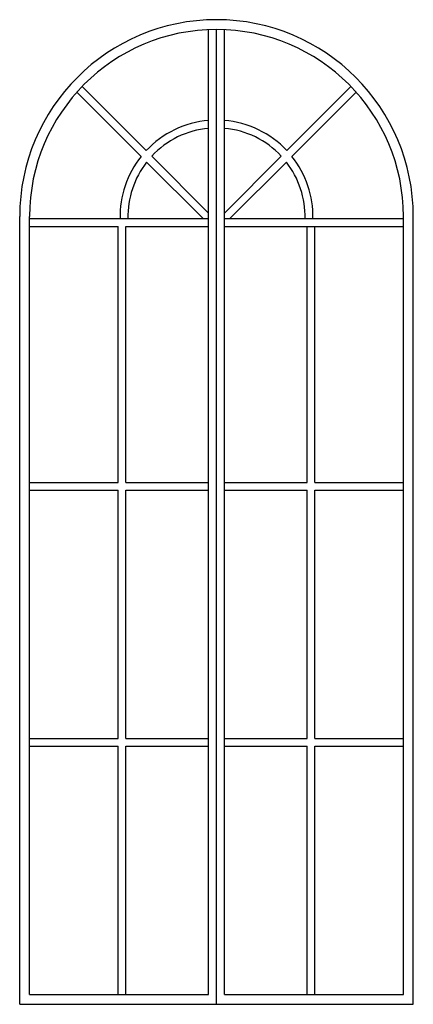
# Model space of a CAD drawing. Extents: x 181.19 to 182.19, y 106.52 to 109.02.
import ezdxf

# ---------------------------------------------------------------- set-up
doc = ezdxf.new("R2010")
doc.units = 0
doc.header["$MEASUREMENT"] = 0
doc.layers.get('0').update_dxf_attribs({"linetype": 'CONTINUOUS'})

msp = doc.modelspace()

# ---------------------------------------------------------------- linework, layer by layer
for p, q in [((181.6658, 106.5435), (181.6658, 108.993)), ((181.6858, 106.5185), (181.6858, 108.9935)), ((181.7058, 106.5435), (181.7058, 108.993)), ((181.4941, 108.671), (181.3309, 108.8342)), ((181.5072, 108.6862), (181.3445, 108.8488)), ((181.8644, 108.6862), (182.0269, 108.8487)), ((181.8775, 108.671), (182.041, 108.8345)), ((181.6516, 108.5135), (181.5083, 108.6568)), ((181.6657, 108.5276), (181.5213, 108.672)), ((181.7058, 108.5276), (181.8502, 108.672)), ((181.7199, 108.5135), (181.8632, 108.6568)), ((181.1858, 106.5185), (181.1858, 108.5185)), ((181.2108, 106.5435), (181.2108, 108.5185)), ((181.2108, 108.5135), (181.6658, 108.5135)), ((181.7058, 108.5135), (182.1608, 108.5135)), ((182.1608, 106.5435), (182.1608, 108.5185)), ((182.1858, 106.5185), (182.1858, 108.5185)), ((181.2108, 108.4935), (181.4358, 108.4935)), ((181.4358, 107.8435), (181.4358, 108.4935)), ((181.4558, 107.8435), (181.4558, 108.4935)), ((181.4558, 108.4935), (181.6658, 108.4935)), ((181.7058, 108.4935), (181.9158, 108.4935)), ((181.7058, 108.4935), (182.1608, 108.4935)), ((181.9158, 107.8435), (181.9158, 108.4935)), ((181.9358, 107.8435), (181.9358, 108.4935)), ((181.9358, 108.4935), (182.1608, 108.4935)), ((181.2108, 107.8435), (181.4358, 107.8435)), ((181.4558, 107.8435), (181.6658, 107.8435)), ((181.7058, 107.8435), (181.9158, 107.8435)), ((181.9358, 107.8435), (182.1608, 107.8435)), ((181.2108, 107.8235), (181.4358, 107.8235)), ((181.4358, 107.1935), (181.4358, 107.8235)), ((181.4558, 107.1935), (181.4558, 107.8235)), ((181.4558, 107.8235), (181.6658, 107.8235)), ((181.7058, 107.8235), (181.9158, 107.8235)), ((181.9158, 107.1935), (181.9158, 107.8235)), ((181.9358, 107.8235), (182.1608, 107.8235)), ((181.9358, 107.1935), (181.9358, 107.8235)), ((181.2108, 107.1935), (181.4358, 107.1935)), ((181.4558, 107.1935), (181.6658, 107.1935)), ((181.7058, 107.1935), (181.9158, 107.1935)), ((181.9358, 107.1935), (182.1608, 107.1935)), ((181.2108, 107.1735), (181.4358, 107.1735)), ((181.4358, 106.5435), (181.4358, 107.1735)), ((181.4558, 107.1735), (181.6658, 107.1735)), ((181.4558, 106.5435), (181.4558, 107.1735)), ((181.7058, 107.1735), (181.9158, 107.1735)), ((181.9158, 106.5435), (181.9158, 107.1735)), ((181.9358, 106.5435), (181.9358, 107.1735)), ((181.9358, 107.1735), (182.1608, 107.1735)), ((181.2108, 106.5435), (181.6658, 106.5435)), ((181.7058, 106.5435), (182.1608, 106.5435)), ((181.1858, 106.5185), (182.1858, 106.5185))]:
    msp.add_line(p, q)
for radius, start, end in [(0.5, 0, 180), (0.475, 0, 180), (0.245, 94.6824, 136.8041), (0.245, 43.2042, 85.3176), (0.225, 95.0997, 136.9645), (0.225, 43.0445, 84.9003), (0.245, 141.4949, 181.1694), (0.225, 142.075, 181.2733), (0.225, 358.7267, 37.934), (0.245, 358.8306, 38.5134)]:
    msp.add_arc((181.6858, 108.5185), radius, start, end)

doc.saveas('drawing.dxf')
